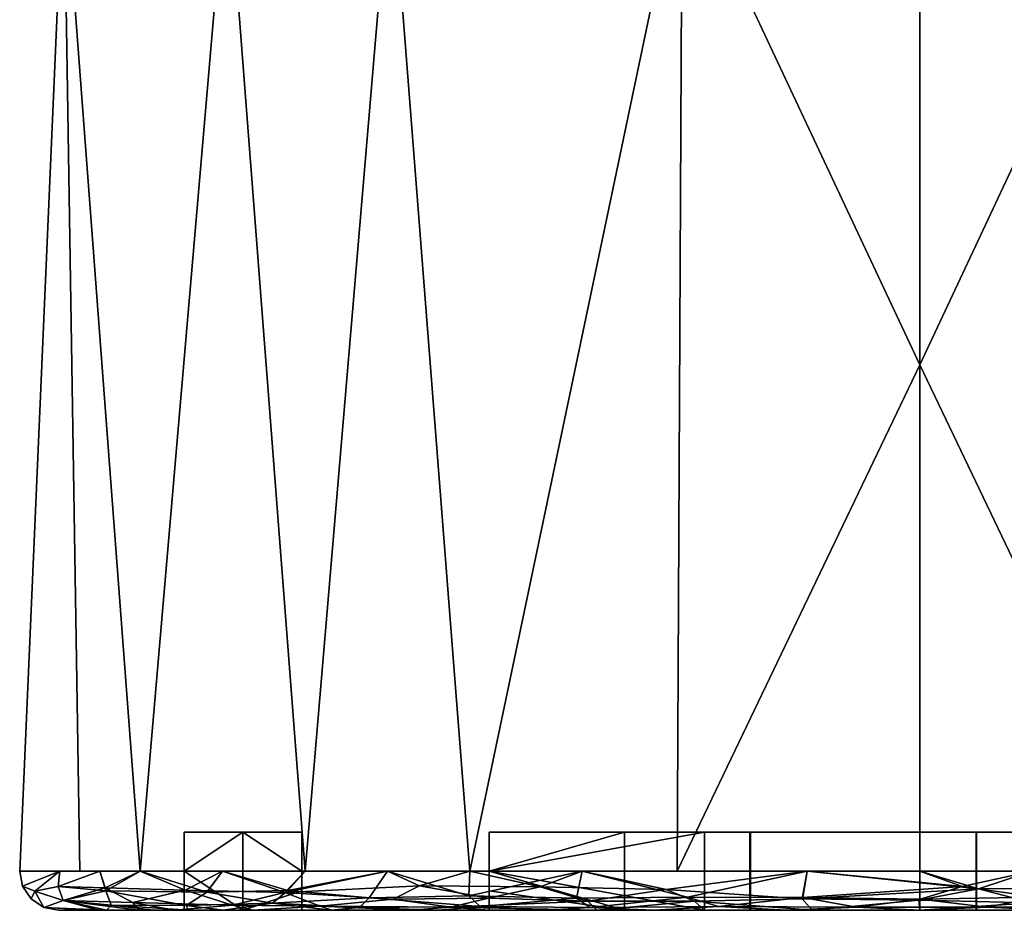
# Model space of a CAD drawing. Header units: millimetres. Extents: x -88 to 107, y -63 to 127.
# Tile 2 of 7: x -23 to 2, y -63 to -40. Entities that reach past the tile are written whole.
import ezdxf

# ---------------------------------------------------------------- set-up
doc = ezdxf.new("R2010")
doc.units = ezdxf.units.MM
doc.layers.add('P-SANR-FIXT', color=6, linetype='Continuous', lineweight=30)

msp = doc.modelspace()

# ---------------------------------------------------------------- meshes
at = {"layer": 'P-SANR-FIXT'}
mesh = msp.add_polyface(dxfattribs=at)
corners = [(0, -36.105, -23), (0, -42.578, -23), (0, -49.052, -23), (0, -55.526, -23), (0, -62, -23), (-11.5, -62, -19.919), (-19.919, -62, -11.5), (-23, -62), (-19.919, -62, 11.5), (-11.5, -62, 19.919), (0, -62, 23), (0, -55.526, 23), (0, -49.052, 23), (0, -42.578, 23), (0, -36.105, 23), (-13.519, -36.105, 18.607), (-21.874, -36.105, 7.107), (-21.874, -36.105, -7.107), (-13.519, -36.105, -18.607), (-6.071, -36.105, 21.027), (-6.071, -36.105, -21.027), (-6.197, -62, 21.339), (-6.197, -62, -21.339), (-17.697, -36.105, 12.857), (-15.709, -62, 15.709), (-21.459, -62, 5.75), (-17.697, -36.105, -12.857), (-15.709, -62, -15.709), (-21.459, -62, -5.75), (-21.874, -36.105)]
mesh.append_faces([[corners[k] for k in face] for face in [(19, 12, 13, 14), (22, 2, 3, 4)]], dxfattribs={"vtx0": -1})
mesh.append_faces([[corners[k] for k in face] for face in [(15, 9, 19), (25, 29, 7), (17, 28, 29), (18, 27, 26), (9, 15, 24), (27, 18, 5), (6, 26, 27)]], dxfattribs={"vtx0": -1, "vtx1": -1})
mesh.append_faces([[corners[k] for k in face] for face in [(12, 19, 21), (22, 20, 2)]], dxfattribs={"vtx0": -1, "vtx1": -1, "vtx2": -1})
mesh.append_faces([[corners[k] for k in face] for face in [(24, 15, 23), (6, 17, 26), (23, 8, 24), (17, 6, 28)]], dxfattribs={"vtx0": -1, "vtx2": -1})
mesh.append_faces([[corners[k] for k in face] for face in [(11, 12, 21, 10)]], dxfattribs={"vtx1": -1})
mesh.append_faces([[corners[k] for k in face] for face in [(9, 21, 19), (28, 7, 29), (25, 8, 16), (23, 16, 8), (22, 5, 20), (18, 20, 5), (16, 29, 25)]], dxfattribs={"vtx1": -1, "vtx2": -1})
mesh.append_faces([[corners[k] for k in face] for face in [(20, 0, 1, 2)]], dxfattribs={"vtx3": -1})
mesh = msp.add_polyface(dxfattribs=at)
corners = [(0, -62, -23), (0, -55.526, -23), (0, -49.052, -23), (0, -42.578, -23), (0, -36.105, -23), (13.519, -36.105, -18.607), (21.874, -36.105, -7.107), (21.874, -36.105, 7.107), (13.519, -36.105, 18.607), (0, -36.105, 23), (0, -42.578, 23), (0, -49.052, 23), (0, -55.526, 23), (0, -62, 23), (11.5, -62, 19.919), (19.919, -62, 11.5), (23, -62), (19.919, -62, -11.5), (11.5, -62, -19.919), (6.071, -36.105, -21.027), (6.071, -36.105, 21.027), (6.197, -62, -21.339), (6.197, -62, 21.339), (17.697, -36.105, -12.857), (15.709, -62, -15.709), (21.459, -62, -5.75), (17.697, -36.105, 12.857), (15.709, -62, 15.709), (21.459, -62, 5.75), (21.874, -36.105)]
mesh.append_faces([[corners[k] for k in face] for face in [(19, 2, 3, 4)]], dxfattribs={"vtx0": -1})
mesh.append_faces([[corners[k] for k in face] for face in [(7, 28, 29), (5, 18, 19), (18, 5, 24), (8, 27, 26), (25, 29, 16), (27, 8, 14), (15, 26, 27), (29, 25, 6)]], dxfattribs={"vtx0": -1, "vtx1": -1})
mesh.append_faces([[corners[k] for k in face] for face in [(2, 19, 21), (22, 20, 11)]], dxfattribs={"vtx0": -1, "vtx1": -1, "vtx2": -1})
mesh.append_faces([[corners[k] for k in face] for face in [(24, 5, 23), (15, 7, 26), (23, 17, 24), (7, 15, 28), (29, 28, 16)]], dxfattribs={"vtx0": -1, "vtx2": -1})
mesh.append_faces([[corners[k] for k in face] for face in [(1, 2, 21, 0)]], dxfattribs={"vtx1": -1})
mesh.append_faces([[corners[k] for k in face] for face in [(18, 21, 19), (25, 17, 6), (23, 6, 17), (22, 14, 20), (8, 20, 14)]], dxfattribs={"vtx1": -1, "vtx2": -1})
mesh.append_faces([[corners[k] for k in face] for face in [(12, 13, 22, 11)]], dxfattribs={"vtx2": -1})
mesh.append_faces([[corners[k] for k in face] for face in [(20, 9, 10, 11)]], dxfattribs={"vtx3": -1})
mesh = msp.add_polyface(dxfattribs=at)
corners = [(-15.794, -61), (-15.794, -61.5), (-15.794, -62), (-15.794, -62.5), (-15.794, -63), (-17.294, -63, 1.5), (-18.794, -63), (-18.794, -62.5), (-18.794, -62), (-18.794, -61.5), (-18.794, -61), (-17.294, -61, 1.5)]
mesh.append_faces([[corners[k] for k in face] for face in [(11, 8, 9, 10)]], dxfattribs={"vtx0": -1})
mesh.append_faces([[corners[k] for k in face] for face in [(5, 8, 11)]], dxfattribs={"vtx0": -1, "vtx1": -1, "vtx2": -1})
mesh.append_faces([[corners[k] for k in face] for face in [(5, 11, 2, 3)]], dxfattribs={"vtx0": -1, "vtx1": -1, "vtx3": -1})
mesh.append_faces([[corners[k] for k in face] for face in [(4, 5, 3)]], dxfattribs={"vtx1": -1})
mesh.append_faces([[corners[k] for k in face] for face in [(5, 6, 7, 8), (11, 0, 1, 2)]], dxfattribs={"vtx3": -1})
mesh = msp.add_polyface(dxfattribs=at)
corners = [(-15.794, -63), (-15.794, -62.5), (-15.794, -62), (-15.794, -61.5), (-15.794, -61), (-17.294, -61, -1.5), (-18.794, -61), (-18.794, -61.5), (-18.794, -62), (-18.794, -62.5), (-18.794, -63), (-17.294, -63, -1.5)]
mesh.append_faces([[corners[k] for k in face] for face in [(8, 11, 5)]], dxfattribs={"vtx0": -1, "vtx1": -1, "vtx2": -1})
mesh.append_faces([[corners[k] for k in face] for face in [(11, 1, 2, 5)]], dxfattribs={"vtx0": -1, "vtx2": -1, "vtx3": -1})
mesh.append_faces([[corners[k] for k in face] for face in [(3, 4, 5, 2), (11, 0, 1), (9, 10, 11, 8)]], dxfattribs={"vtx2": -1})
mesh.append_faces([[corners[k] for k in face] for face in [(5, 6, 7, 8)]], dxfattribs={"vtx3": -1})
mesh = msp.add_polyface(dxfattribs=at)
corners = [(-18.794, -61), (-17.294, -61, -1.5), (-15.794, -61), (-17.294, -61, 1.5)]
mesh.append_faces([[corners[k] for k in face] for face in [(0, 1, 2, 3)]])
mesh = msp.add_polyface(dxfattribs=at)
corners = [(-15.794, -63), (-15.794, -62.5), (-15.794, -62), (-15.794, -61.5), (-15.794, -61), (-17.294, -61, 1.5), (-18.794, -61), (-18.794, -61.5), (-18.794, -62), (-18.794, -62.5), (-18.794, -63), (-17.294, -63, 1.5)]
mesh.append_faces([[corners[k] for k in face] for face in [(1, 11, 0)]], dxfattribs={"vtx0": -1})
mesh.append_faces([[corners[k] for k in face] for face in [(5, 8, 11), (2, 5, 11, 1)]], dxfattribs={"vtx0": -1, "vtx1": -1, "vtx2": -1})
mesh.append_faces([[corners[k] for k in face] for face in [(7, 8, 5, 6)]], dxfattribs={"vtx1": -1})
mesh.append_faces([[corners[k] for k in face] for face in [(9, 10, 11, 8), (3, 4, 5, 2)]], dxfattribs={"vtx2": -1})
mesh = msp.add_polyface(dxfattribs=at)
corners = [(-15.794, -61), (-15.794, -61.5), (-15.794, -62), (-15.794, -62.5), (-15.794, -63), (-17.294, -63, -1.5), (-18.794, -63), (-18.794, -62.5), (-18.794, -62), (-18.794, -61.5), (-18.794, -61), (-17.294, -61, -1.5)]
mesh.append_faces([[corners[k] for k in face] for face in [(11, 5, 8)]], dxfattribs={"vtx0": -1, "vtx1": -1, "vtx2": -1})
mesh.append_faces([[corners[k] for k in face] for face in [(2, 3, 5, 11)]], dxfattribs={"vtx1": -1, "vtx2": -1, "vtx3": -1})
mesh.append_faces([[corners[k] for k in face] for face in [(3, 4, 5), (9, 10, 11, 8)]], dxfattribs={"vtx2": -1})
mesh.append_faces([[corners[k] for k in face] for face in [(11, 0, 1, 2), (5, 6, 7, 8)]], dxfattribs={"vtx3": -1})
mesh = msp.add_polyface(dxfattribs=at)
corners = [(-15.794, -61), (-17.294, -61, -1.5), (-18.794, -61), (-17.294, -61, 1.5)]
mesh.append_faces([[corners[k] for k in face] for face in [(0, 1, 2, 3)]])
mesh = msp.add_polyface(dxfattribs=at)
corners = [(11, -61), (11, -61.5), (11, -62), (11, -62.5), (11, -63), (5.5, -63, 9.526), (-5.5, -63, 9.526), (-11, -63), (-11, -62.5), (-11, -62), (-11, -61.5), (-11, -61), (-5.5, -61, 9.526), (5.5, -61, 9.526), (-7.544, -63, 5.986), (7.544, -63, 5.986), (-7.544, -61, 5.986), (7.544, -61, 5.986), (0, -63, 9.526), (0, -61, 9.526)]
mesh.append_faces([[corners[k] for k in face] for face in [(15, 2, 3, 4)]], dxfattribs={"vtx0": -1})
mesh.append_faces([[corners[k] for k in face] for face in [(2, 15, 17, 1), (14, 9, 16)]], dxfattribs={"vtx0": -1, "vtx1": -1, "vtx2": -1})
mesh.append_faces([[corners[k] for k in face] for face in [(8, 9, 14, 7)]], dxfattribs={"vtx1": -1})
mesh.append_faces([[corners[k] for k in face] for face in [(16, 12, 6, 14), (5, 18, 19, 13), (18, 6, 12, 19), (15, 5, 13, 17)]], dxfattribs={"vtx1": -1, "vtx3": -1})
mesh.append_faces([[corners[k] for k in face] for face in [(10, 11, 16, 9), (17, 0, 1)]], dxfattribs={"vtx2": -1})
mesh = msp.add_polyface(dxfattribs=at)
corners = [(11, -63), (11, -62.5), (11, -62), (11, -61.5), (11, -61), (5.5, -61, -9.526), (-5.5, -61, -9.526), (-11, -61), (-11, -61.5), (-11, -62), (-11, -62.5), (-11, -63), (-5.5, -63, -9.526), (5.5, -63, -9.526), (7.544, -63, -5.986), (-7.544, -63, -5.986), (7.544, -61, -5.986), (-7.544, -61, -5.986), (0, -63, -9.526), (0, -61, -9.526)]
mesh.append_faces([[corners[k] for k in face] for face in [(16, 2, 3, 4)]], dxfattribs={"vtx0": -1})
mesh.append_faces([[corners[k] for k in face] for face in [(16, 14, 2)]], dxfattribs={"vtx0": -1, "vtx1": -1, "vtx2": -1})
mesh.append_faces([[corners[k] for k in face] for face in [(5, 13, 14, 16), (17, 15, 12, 6), (13, 5, 19, 18), (18, 19, 6, 12)]], dxfattribs={"vtx0": -1, "vtx2": -1})
mesh.append_faces([[corners[k] for k in face] for face in [(11, 15, 10)]], dxfattribs={"vtx1": -1})
mesh.append_faces([[corners[k] for k in face] for face in [(9, 10, 15, 17)]], dxfattribs={"vtx1": -1, "vtx2": -1, "vtx3": -1})
mesh.append_faces([[corners[k] for k in face] for face in [(14, 0, 1, 2), (17, 7, 8, 9)]], dxfattribs={"vtx3": -1})
mesh = msp.add_polyface(dxfattribs=at)
corners = [(-11, -61), (-5.5, -61, -9.526), (5.5, -61, -9.526), (11, -61), (5.5, -61, 9.526), (-5.5, -61, 9.526)]
mesh.append_faces([[corners[k] for k in face] for face in [(4, 5, 0, 3)]], dxfattribs={"vtx2": -1})
mesh.append_faces([[corners[k] for k in face] for face in [(0, 1, 2, 3)]], dxfattribs={"vtx3": -1})
mesh = msp.add_polyface(dxfattribs=at)
corners = [(11, -63), (11, -62.5), (11, -62), (11, -61.5), (11, -61), (5.5, -61, 9.526), (-5.5, -61, 9.526), (-11, -61), (-11, -61.5), (-11, -62), (-11, -62.5), (-11, -63), (-5.5, -63, 9.526), (5.5, -63, 9.526)]
mesh.append_faces([[corners[k] for k in face] for face in [(9, 12, 6)]], dxfattribs={"vtx0": -1, "vtx1": -1, "vtx2": -1})
mesh.append_faces([[corners[k] for k in face] for face in [(6, 12, 13, 5)]], dxfattribs={"vtx0": -1, "vtx2": -1})
mesh.append_faces([[corners[k] for k in face] for face in [(8, 9, 6, 7)]], dxfattribs={"vtx1": -1})
mesh.append_faces([[corners[k] for k in face] for face in [(2, 3, 5, 13)]], dxfattribs={"vtx1": -1, "vtx2": -1, "vtx3": -1})
mesh.append_faces([[corners[k] for k in face] for face in [(10, 11, 12, 9), (3, 4, 5)]], dxfattribs={"vtx2": -1})
mesh.append_faces([[corners[k] for k in face] for face in [(13, 0, 1, 2)]], dxfattribs={"vtx3": -1})
mesh = msp.add_polyface(dxfattribs=at)
corners = [(11, -61), (5.5, -61, -9.526), (-5.5, -61, -9.526), (-11, -61), (-5.5, -61, 9.526), (5.5, -61, 9.526), (1.451, -61, -4.552), (-4.328, -61, -4.552), (-4.578, -61, -4.802), (-4.328, -61, -5.052), (1.451, -61, -5.052), (1.701, -61, -4.802), (4.339, -61, -5.753), (4.339, -61, 5.753), (3.906, -61, 6.186), (3.474, -61, 5.753), (3.474, -61, -5.753), (3.906, -61, -6.186), (1.438, -61, 1.432), (1.688, -61, 1.682), (1.438, -61, 1.932), (-4.341, -61, 1.932), (-4.591, -61, 1.682), (-4.341, -61, 1.432), (1.438, -61, -1.432), (-4.341, -61, -1.432), (-4.591, -61, -1.682), (-4.341, -61, -1.932), (1.438, -61, -1.932), (1.688, -61, -1.682), (1.451, -61, 4.552), (1.701, -61, 4.802), (1.451, -61, 5.052), (-4.328, -61, 5.052), (-4.578, -61, 4.802), (-4.328, -61, 4.552)]
mesh.append_faces([[corners[k] for k in face] for face in [(10, 2, 9)]], dxfattribs={"vtx0": -1, "vtx1": -1})
mesh.append_faces([[corners[k] for k in face] for face in [(26, 8, 3), (22, 26, 3), (16, 29, 19)]], dxfattribs={"vtx0": -1, "vtx1": -1, "vtx2": -1})
mesh.append_faces([[corners[k] for k in face] for face in [(34, 22, 3, 4), (10, 17, 1, 2)]], dxfattribs={"vtx0": -1, "vtx1": -1, "vtx3": -1})
mesh.append_faces([[corners[k] for k in face] for face in [(8, 26, 27, 7), (7, 27, 28, 6), (23, 25, 26, 22), (6, 28, 29), (1, 17, 12, 0), (0, 12, 13, 5), (5, 13, 14), (15, 31, 32)]], dxfattribs={"vtx0": -1, "vtx2": -1})
mesh.append_faces([[corners[k] for k in face] for face in [(33, 34, 4)]], dxfattribs={"vtx1": -1, "vtx2": -1})
mesh.append_faces([[corners[k] for k in face] for face in [(11, 6, 29, 16), (15, 16, 19, 31), (14, 15, 32, 5)]], dxfattribs={"vtx1": -1, "vtx2": -1, "vtx3": -1})
mesh.append_faces([[corners[k] for k in face] for face in [(2, 3, 8, 9), (29, 24, 18, 19), (24, 25, 23, 18), (21, 22, 34, 35), (20, 21, 35, 30), (32, 33, 4, 5), (10, 11, 16, 17), (19, 20, 30, 31)]], dxfattribs={"vtx1": -1, "vtx3": -1})
mesh = msp.add_polyface(dxfattribs=at)
corners = [(11, -61), (11, -61.5), (11, -62), (11, -62.5), (11, -63), (5.5, -63, -9.526), (-5.5, -63, -9.526), (-11, -63), (-11, -62.5), (-11, -62), (-11, -61.5), (-11, -61), (-5.5, -61, -9.526), (5.5, -61, -9.526)]
mesh.append_faces([[corners[k] for k in face] for face in [(13, 2, 5), (12, 6, 9)]], dxfattribs={"vtx0": -1, "vtx1": -1, "vtx2": -1})
mesh.append_faces([[corners[k] for k in face] for face in [(12, 13, 5, 6)]], dxfattribs={"vtx1": -1, "vtx3": -1})
mesh.append_faces([[corners[k] for k in face] for face in [(3, 4, 5, 2), (10, 11, 12, 9)]], dxfattribs={"vtx2": -1})
mesh.append_faces([[corners[k] for k in face] for face in [(13, 0, 1, 2), (6, 7, 8, 9)]], dxfattribs={"vtx3": -1})
mesh = msp.add_polyface(dxfattribs=at)
corners = [(-4.341, -61, -1.432), (1.438, -61, -1.432), (1.688, -61, -1.682), (1.438, -61, -1.932), (-4.341, -61, -1.932), (-4.591, -61, -1.682)]
mesh.append_faces([[corners[k] for k in face] for face in [(4, 5, 0, 1), (1, 2, 3, 4)]], dxfattribs={"vtx3": -1})
mesh = msp.add_polyface(dxfattribs=at)
corners = [(1.438, -61, 1.932), (1.688, -61, 1.682), (1.438, -61, 1.432), (-4.341, -61, 1.432), (-4.591, -61, 1.682), (-4.341, -61, 1.932)]
mesh.append_faces([[corners[k] for k in face] for face in [(3, 4, 5, 0), (0, 1, 2, 3)]], dxfattribs={"vtx3": -1})
mesh = msp.add_polyface(dxfattribs=at)
corners = [(-4.328, -61, -4.552), (1.451, -61, -4.552), (1.701, -61, -4.802), (1.451, -61, -5.052), (-4.328, -61, -5.052), (-4.578, -61, -4.802)]
mesh.append_faces([[corners[k] for k in face] for face in [(4, 5, 0, 1), (1, 2, 3, 4)]], dxfattribs={"vtx3": -1})
mesh = msp.add_polyface(dxfattribs=at)
corners = [(1.451, -61, 5.052), (1.701, -61, 4.802), (1.451, -61, 4.552), (-4.328, -61, 4.552), (-4.578, -61, 4.802), (-4.328, -61, 5.052)]
mesh.append_faces([[corners[k] for k in face] for face in [(3, 4, 5, 0), (0, 1, 2, 3)]], dxfattribs={"vtx3": -1})
mesh = msp.add_polyface(dxfattribs=at)
corners = [(-4.341, -63, 1.932), (-4.341, -61, 1.932), (1.438, -61, 1.932), (1.438, -63, 1.932)]
mesh.append_faces([[corners[k] for k in face] for face in [(0, 1, 2, 3)]])
mesh = msp.add_polyface(dxfattribs=at)
corners = [(1.438, -63, 1.432), (1.438, -61, 1.432), (-4.341, -61, 1.432), (-4.341, -63, 1.432)]
mesh.append_faces([[corners[k] for k in face] for face in [(0, 1, 2, 3)]])
mesh = msp.add_polyface(dxfattribs=at)
corners = [(1.438, -63, -1.932), (1.438, -61, -1.932), (-4.341, -61, -1.932), (-4.341, -63, -1.932)]
mesh.append_faces([[corners[k] for k in face] for face in [(0, 1, 2, 3)]])
mesh = msp.add_polyface(dxfattribs=at)
corners = [(-4.341, -63, -1.432), (-4.341, -61, -1.432), (1.438, -61, -1.432), (1.438, -63, -1.432)]
mesh.append_faces([[corners[k] for k in face] for face in [(0, 1, 2, 3)]])
mesh = msp.add_polyface(dxfattribs=at)
corners = [(1.438, -63, -1.432), (1.438, -61, -1.432), (-4.341, -61, -1.432), (-4.341, -63, -1.432)]
mesh.append_faces([[corners[k] for k in face] for face in [(0, 1, 2, 3)]])
mesh = msp.add_polyface(dxfattribs=at)
corners = [(-4.341, -63, -1.932), (-4.341, -61, -1.932), (1.438, -61, -1.932), (1.438, -63, -1.932)]
mesh.append_faces([[corners[k] for k in face] for face in [(0, 1, 2, 3)]])
mesh = msp.add_polyface(dxfattribs=at)
corners = [(1.438, -63, 1.932), (1.438, -61, 1.932), (-4.341, -61, 1.932), (-4.341, -63, 1.932)]
mesh.append_faces([[corners[k] for k in face] for face in [(0, 1, 2, 3)]])
mesh = msp.add_polyface(dxfattribs=at)
corners = [(-4.341, -63, 1.432), (-4.341, -61, 1.432), (1.438, -61, 1.432), (1.438, -63, 1.432)]
mesh.append_faces([[corners[k] for k in face] for face in [(0, 1, 2, 3)]])
mesh = msp.add_polyface(dxfattribs=at)
corners = [(1.451, -63, -5.052), (1.451, -61, -5.052), (-4.328, -61, -5.052), (-4.328, -63, -5.052)]
mesh.append_faces([[corners[k] for k in face] for face in [(0, 1, 2, 3)]])
mesh = msp.add_polyface(dxfattribs=at)
corners = [(-4.328, -63, -4.552), (-4.328, -61, -4.552), (1.451, -61, -4.552), (1.451, -63, -4.552)]
mesh.append_faces([[corners[k] for k in face] for face in [(0, 1, 2, 3)]])
mesh = msp.add_polyface(dxfattribs=at)
corners = [(-4.328, -63, 5.052), (-4.328, -61, 5.052), (1.451, -61, 5.052), (1.451, -63, 5.052)]
mesh.append_faces([[corners[k] for k in face] for face in [(0, 1, 2, 3)]])
mesh = msp.add_polyface(dxfattribs=at)
corners = [(1.451, -63, 4.552), (1.451, -61, 4.552), (-4.328, -61, 4.552), (-4.328, -63, 4.552)]
mesh.append_faces([[corners[k] for k in face] for face in [(0, 1, 2, 3)]])
mesh = msp.add_polyface(dxfattribs=at)
corners = [(-4.328, -63, -5.052), (-4.328, -61, -5.052), (1.451, -61, -5.052), (1.451, -63, -5.052)]
mesh.append_faces([[corners[k] for k in face] for face in [(0, 1, 2, 3)]])
mesh = msp.add_polyface(dxfattribs=at)
corners = [(1.451, -63, -4.552), (1.451, -61, -4.552), (-4.328, -61, -4.552), (-4.328, -63, -4.552)]
mesh.append_faces([[corners[k] for k in face] for face in [(0, 1, 2, 3)]])
mesh = msp.add_polyface(dxfattribs=at)
corners = [(1.451, -63, 5.052), (1.451, -61, 5.052), (-4.328, -61, 5.052), (-4.328, -63, 5.052)]
mesh.append_faces([[corners[k] for k in face] for face in [(0, 1, 2, 3)]])
mesh = msp.add_polyface(dxfattribs=at)
corners = [(-4.328, -63, 4.552), (-4.328, -61, 4.552), (1.451, -61, 4.552), (1.451, -63, 4.552)]
mesh.append_faces([[corners[k] for k in face] for face in [(0, 1, 2, 3)]])
mesh = msp.add_polyface(dxfattribs=at)
corners = [(23, -62), (22.924, -62.383), (22.707, -62.707), (22.383, -62.924), (22, -63), (19.053, -63, -11), (11, -63, -19.053), (0, -63, -22), (-11, -63, -19.053), (-19.053, -63, -11), (-22, -63), (-22.383, -62.924), (-22.707, -62.707), (-22.924, -62.383), (-23, -62), (-19.919, -62, -11.5), (-11.5, -62, -19.919), (0, -62, -23), (11.5, -62, -19.919), (19.919, -62, -11.5), (-19.953, -63, -7.639), (19.953, -63, -7.639), (-20.953, -62, -7.639), (20.953, -62, -7.639), (-21.887, -62.747, -5.884), (21.887, -62.747, -5.884), (-21.977, -62, -3.82), (21.977, -62, -3.82), (-20.107, -62.801, -10.315), (-15.026, -63, -15.026), (20.107, -62.801, -10.315), (15.026, -63, -15.026), (-22.612, -62.512, -3.349), (22.612, -62.512, -3.349), (-15.709, -62, -15.709), (15.709, -62, -15.709), (-13.452, -62.719, -18.279), (-5.75, -62, -21.459), (13.452, -62.719, -18.279), (5.75, -62, -21.459), (-3.002, -62.707, -22.508), (7.959, -62.738, -21.232), (-17.558, -62.866, -14.071), (17.558, -62.866, -14.071), (-8.484, -62.765, -20.994), (-5.5, -63, -20.526), (-20.819, -62.425, -9.551), (-18.768, -62.481, -13.081), (-16.226, -62.541, -16.076), (20.819, -62.425, -9.551), (18.768, -62.481, -13.081), (16.226, -62.541, -16.076), (5.5, -63, -20.526), (2.871, -62.809, -22.404), (-13.605, -62, -17.814), (-12.782, -62.373, -19.034), (-9.699, -62.397, -20.764), (-6.478, -62.465, -21.949), (13.605, -62, -17.814), (12.782, -62.373, -19.034), (9.704, -62.396, -20.762), (6.776, -62.412, -21.886), (2.875, -62, -22.23), (1.505, -62.451, -22.843), (-22.015, -62.389, -6.38), (22.015, -62.389, -6.38), (10.807, -62.725, -19.949), (-8.625, -62, -20.689), (8.625, -62, -20.689), (-5.754, -62.768, -21.898), (-0.021, -62.739, -22.674), (-11.018, -62.689, -19.876), (-11.987, -62.919, -18.917), (-13.013, -63, -17.039), (-20.977, -63, -3.82), (20.977, -63, -3.82), (13.013, -63, -17.039), (-2.875, -62, -22.23), (-17.039, -63, -13.013), (-15.324, -62.895, -16.4), (17.039, -63, -13.013), (-8.25, -63, -19.789), (-2.75, -63, -21.263), (-17.814, -62, -13.605), (17.814, -62, -13.605), (15.545, -62.83, -16.346), (8.25, -63, -19.789), (2.75, -63, -21.263)]
mesh.append_faces([[corners[k] for k in face] for face in [(75, 3, 4)]], dxfattribs={"vtx0": -1})
mesh.append_faces([[corners[k] for k in face] for face in [(20, 28, 9), (3, 33, 2), (23, 49, 19), (27, 65, 23), (29, 79, 73), (9, 42, 78), (81, 69, 45), (8, 72, 81), (84, 51, 35), (76, 85, 31)]], dxfattribs={"vtx0": -1, "vtx1": -1})
mesh.append_faces([[corners[k] for k in face] for face in [(24, 32, 64), (42, 9, 28), (38, 6, 66), (30, 25, 21), (24, 64, 46), (56, 44, 71), (42, 47, 48), (24, 74, 11), (47, 42, 28), (30, 43, 50), (50, 19, 49), (33, 65, 27), (49, 25, 30), (65, 33, 25), (3, 75, 25), (69, 44, 57), (28, 20, 24), (30, 5, 43), (24, 11, 32), (33, 3, 25), (13, 26, 32), (27, 1, 33), (79, 72, 73), (79, 78, 42), (70, 82, 40), (44, 56, 57), (59, 60, 18), (38, 66, 59), (71, 72, 36), (66, 86, 41), (46, 47, 28), (51, 85, 38), (43, 51, 50), (56, 71, 55), (47, 46, 15), (44, 81, 72), (24, 46, 28), (48, 36, 79), (48, 47, 83), (55, 16, 56), (49, 23, 65), (50, 49, 30), (43, 85, 51), (51, 84, 50), (43, 31, 85), (70, 40, 63), (48, 54, 55), (48, 55, 36), (67, 57, 56), (69, 57, 40), (59, 51, 38), (51, 59, 58), (60, 66, 41), (61, 60, 41), (61, 68, 60), (41, 53, 61), (63, 61, 53), (61, 63, 62), (70, 63, 53), (26, 64, 32), (46, 64, 22), (49, 65, 25), (59, 66, 60), (85, 76, 38), (82, 69, 40), (70, 53, 7), (57, 77, 40), (69, 81, 44), (55, 71, 36), (44, 72, 71), (77, 63, 40), (48, 79, 42), (79, 36, 72), (41, 52, 53)]], dxfattribs={"vtx0": -1, "vtx1": -1, "vtx2": -1})
mesh.append_faces([[corners[k] for k in face] for face in [(33, 1, 2), (48, 34, 54), (63, 77, 17), (46, 22, 15), (64, 26, 22), (32, 11, 12), (38, 76, 6), (43, 5, 80), (48, 83, 34), (59, 18, 58), (55, 54, 16), (56, 16, 67), (72, 8, 73), (24, 20, 74), (47, 15, 83)]], dxfattribs={"vtx0": -1, "vtx2": -1})
mesh.append_faces([[corners[k] for k in face] for face in [(57, 67, 37, 77), (61, 62, 39, 68)]], dxfattribs={"vtx0": -1, "vtx3": -1})
mesh.append_faces([[corners[k] for k in face] for face in [(10, 11, 74)]], dxfattribs={"vtx1": -1})
mesh.append_faces([[corners[k] for k in face] for face in [(21, 5, 30), (12, 13, 32), (6, 86, 66), (58, 35, 51), (17, 62, 63), (86, 52, 41), (29, 78, 79), (82, 45, 69), (7, 82, 70), (87, 7, 53, 52), (68, 18, 60), (75, 21, 25), (80, 31, 43), (84, 19, 50)]], dxfattribs={"vtx1": -1, "vtx2": -1})
mesh.append_faces([[corners[k] for k in face] for face in [(27, 0, 1), (13, 14, 26)]], dxfattribs={"vtx2": -1})
mesh = msp.add_polyface(dxfattribs=at)
corners = [(22, -63), (22.383, -62.924), (22.707, -62.707), (22.924, -62.383), (23, -62), (19.919, -62, 11.5), (11.5, -62, 19.919), (0, -62, 23), (-11.5, -62, 19.919), (-19.919, -62, 11.5), (-23, -62), (-22.924, -62.383), (-22.707, -62.707), (-22.383, -62.924), (-22, -63), (-17.798, -63, 12.931), (-6.798, -63, 20.923), (6.798, -63, 20.923), (17.798, -63, 12.931), (19.568, -63, 7.484), (-19.568, -63, 7.484), (20.953, -62, 7.639), (-20.953, -62, 7.639), (21.887, -62.747, 5.884), (-21.887, -62.747, 5.884), (21.977, -62, 3.82), (-21.977, -62, 3.82), (22.612, -62.512, 3.349), (-22.612, -62.512, 3.349), (20.801, -62.498, 9.498), (15.709, -62, 15.709), (12.298, -63, 16.927), (18.217, -62.538, 13.781), (14.072, -62.677, 17.857), (-20.801, -62.498, 9.498), (-15.709, -62, 15.709), (-12.298, -63, 16.927), (-18.217, -62.538, 13.781), (-14.072, -62.677, 17.857), (8.768, -62.685, 20.969), (0, -63, 20.923), (-8.768, -62.685, 20.969), (5.75, -62, 21.459), (3.002, -62.666, 22.547), (-2.988, -62.668, 22.547), (-5.75, -62, 21.459), (20.661, -62.866, 8.909), (-20.661, -62.866, 8.909), (18.683, -63, 10.208), (18.746, -62.881, 12.395), (15.048, -63, 14.929), (16.542, -62.817, 15.365), (14.316, -62.929, 17.19), (11.237, -62.9, 19.419), (9.548, -63, 18.925), (8.418, -62.931, 20.72), (5.037, -62.908, 21.846), (3.399, -63, 20.923), (1.723, -62.919, 22.328), (-1.612, -62.917, 22.342), (-5.139, -62.904, 21.83), (-3.399, -63, 20.923), (0.009, -62.716, 22.698), (1.081, -62.388, 22.896), (2.875, -62, 22.23), (-18.683, -63, 10.208), (-18.746, -62.881, 12.395), (-15.048, -63, 14.929), (-16.542, -62.817, 15.365), (-14.316, -62.929, 17.19), (-11.237, -62.9, 19.419), (-9.548, -63, 18.925), (-8.418, -62.931, 20.72), (22.015, -62.389, 6.38), (-22.015, -62.389, 6.38), (16.147, -62.496, 16.194), (13.605, -62, 17.814), (-16.147, -62.496, 16.194), (-13.605, -62, 17.814), (-5.934, -62.661, 21.963), (5.938, -62.672, 21.951), (11.525, -62.631, 19.644), (-11.525, -62.631, 19.644), (20.784, -63, 3.742), (-20.784, -63, 3.742), (17.814, -62, 13.605), (-17.814, -62, 13.605), (8.625, -62, 20.689), (-8.625, -62, 20.689), (-2.875, -62, 22.23)]
mesh.append_faces([[corners[k] for k in face] for face in [(84, 13, 14)]], dxfattribs={"vtx0": -1})
mesh.append_faces([[corners[k] for k in face] for face in [(30, 75, 85), (13, 28, 12), (22, 34, 9), (42, 80, 87), (89, 63, 7), (48, 49, 18), (18, 51, 50), (54, 55, 17), (57, 58, 40), (61, 60, 16), (64, 43, 42), (67, 68, 15), (26, 74, 22), (35, 77, 78), (78, 82, 8), (20, 47, 84), (86, 77, 35)]], dxfattribs={"vtx0": -1, "vtx1": -1})
mesh.append_faces([[corners[k] for k in face] for face in [(24, 84, 47), (34, 22, 74), (23, 1, 27), (23, 73, 29), (83, 1, 23), (3, 25, 27), (32, 29, 5), (74, 28, 24), (55, 53, 39), (38, 78, 77), (13, 24, 28), (75, 33, 51), (68, 77, 37), (28, 74, 26), (23, 27, 73), (47, 34, 24), (77, 86, 37), (23, 29, 46), (52, 53, 31), (51, 18, 49), (43, 56, 80), (51, 49, 32), (26, 11, 28), (46, 29, 49), (75, 76, 33), (13, 84, 24), (47, 65, 66), (66, 68, 37), (34, 37, 9), (38, 69, 70), (38, 77, 68), (70, 71, 72), (78, 38, 82), (43, 62, 58), (59, 40, 58), (56, 17, 55), (41, 72, 79), (63, 44, 62), (43, 64, 63), (58, 57, 56), (58, 62, 59), (32, 49, 29), (46, 49, 48), (34, 47, 66), (32, 75, 51), (52, 51, 33), (51, 52, 50), (33, 81, 53), (33, 53, 52), (53, 55, 54), (80, 56, 55), (80, 55, 39), (59, 62, 44), (58, 56, 43), (60, 59, 44), (60, 61, 59), (79, 60, 44), (60, 79, 72), (63, 62, 43), (66, 37, 34), (15, 68, 66), (69, 68, 67), (70, 69, 36), (68, 69, 38), (70, 41, 82), (60, 72, 16), (70, 72, 41), (25, 73, 27), (29, 73, 21), (34, 74, 24), (75, 32, 85), (39, 53, 81), (82, 38, 70), (87, 80, 39), (79, 44, 89), (81, 87, 39), (42, 43, 80), (76, 81, 33), (79, 88, 41), (46, 83, 23), (88, 82, 41), (63, 89, 44)]], dxfattribs={"vtx0": -1, "vtx1": -1, "vtx2": -1})
mesh.append_faces([[corners[k] for k in face] for face in [(73, 25, 21), (27, 1, 2), (32, 5, 85), (28, 11, 12), (29, 21, 5), (75, 30, 76), (82, 88, 8), (52, 31, 50), (47, 20, 65), (69, 67, 36), (70, 36, 71), (81, 76, 6), (81, 6, 87)]], dxfattribs={"vtx0": -1, "vtx2": -1})
mesh.append_faces([[corners[k] for k in face] for face in [(79, 89, 45, 88)]], dxfattribs={"vtx0": -1, "vtx3": -1})
mesh.append_faces([[corners[k] for k in face] for face in [(19, 83, 46), (2, 3, 27), (65, 15, 66), (48, 19, 46), (54, 31, 53), (57, 17, 56), (61, 40, 59), (64, 7, 63), (71, 16, 72), (86, 9, 37)]], dxfattribs={"vtx1": -1, "vtx2": -1})
mesh.append_faces([[corners[k] for k in face] for face in [(3, 4, 25), (26, 10, 11), (83, 0, 1)]], dxfattribs={"vtx2": -1})
mesh = msp.add_polyface(dxfattribs=at)
corners = [(-22, -63), (-19.053, -63, -11), (-11, -63, -19.053), (0, -63, -22), (11, -63, -19.053), (19.053, -63, -11), (22, -63), (17.798, -63, 12.931), (6.798, -63, 20.923), (-6.798, -63, 20.923), (-17.798, -63, 12.931), (11, -63), (5.5, -63, -9.526), (-5.5, -63, -9.526), (-11, -63), (-5.5, -63, 9.526), (5.5, -63, 9.526), (-15.794, -63), (-17.294, -63, -1.5), (-18.794, -63), (-17.294, -63, 1.5)]
mesh.append_faces([[corners[k] for k in face] for face in [(19, 0, 18), (12, 5, 11), (11, 7, 16)]], dxfattribs={"vtx0": -1, "vtx1": -1})
mesh.append_faces([[corners[k] for k in face] for face in [(20, 15, 10, 0)]], dxfattribs={"vtx0": -1, "vtx1": -1, "vtx3": -1})
mesh.append_faces([[corners[k] for k in face] for face in [(18, 13, 14, 17), (0, 19, 20), (13, 1, 2), (3, 12, 13, 2)]], dxfattribs={"vtx0": -1, "vtx2": -1})
mesh.append_faces([[corners[k] for k in face] for face in [(18, 0, 1, 13)]], dxfattribs={"vtx0": -1, "vtx2": -1, "vtx3": -1})
mesh.append_faces([[corners[k] for k in face] for face in [(4, 5, 12, 3), (8, 9, 16, 7), (6, 7, 11, 5)]], dxfattribs={"vtx1": -1, "vtx2": -1})
mesh.append_faces([[corners[k] for k in face] for face in [(14, 15, 20, 17), (9, 10, 15, 16)]], dxfattribs={"vtx1": -1, "vtx3": -1})
mesh = msp.add_polyface(dxfattribs=at)
corners = [(-18.794, -63), (-17.294, -63, -1.5), (-15.794, -63), (-17.294, -63, 1.5)]
mesh.append_faces([[corners[k] for k in face] for face in [(0, 1, 2, 3)]])
mesh = msp.add_polyface(dxfattribs=at)
corners = [(-11, -63), (-5.5, -63, -9.526), (5.5, -63, -9.526), (11, -63), (5.5, -63, 9.526), (-5.5, -63, 9.526), (-4.328, -63, -4.552), (1.451, -63, -4.552), (1.701, -63, -4.802), (1.451, -63, -5.052), (-4.328, -63, -5.052), (-4.578, -63, -4.802), (4.339, -63, 5.753), (4.339, -63, -5.753), (3.906, -63, -6.186), (3.474, -63, -5.753), (3.474, -63, 5.753), (3.906, -63, 6.186), (1.438, -63, 1.932), (1.688, -63, 1.682), (1.438, -63, 1.432), (-4.341, -63, 1.432), (-4.591, -63, 1.682), (-4.341, -63, 1.932), (-4.341, -63, -1.432), (1.438, -63, -1.432), (1.688, -63, -1.682), (1.438, -63, -1.932), (-4.341, -63, -1.932), (-4.591, -63, -1.682), (1.451, -63, 5.052), (1.701, -63, 4.802), (1.451, -63, 4.552), (-4.328, -63, 4.552), (-4.578, -63, 4.802), (-4.328, -63, 5.052)]
mesh.append_faces([[corners[k] for k in face] for face in [(14, 2, 13)]], dxfattribs={"vtx0": -1, "vtx1": -1})
mesh.append_faces([[corners[k] for k in face] for face in [(0, 11, 29), (22, 0, 29, 21), (14, 9, 2), (16, 31, 19, 15), (19, 26, 15)]], dxfattribs={"vtx0": -1, "vtx1": -1, "vtx2": -1})
mesh.append_faces([[corners[k] for k in face] for face in [(34, 0, 22, 23)]], dxfattribs={"vtx0": -1, "vtx1": -1, "vtx3": -1})
mesh.append_faces([[corners[k] for k in face] for face in [(11, 0, 1, 10), (20, 25, 26, 19), (21, 24, 25, 20), (33, 23, 18, 32), (5, 35, 30, 4), (15, 8, 9, 14), (3, 12, 13, 2), (32, 18, 19, 31), (4, 17, 12, 3)]], dxfattribs={"vtx0": -1, "vtx2": -1})
mesh.append_faces([[corners[k] for k in face] for face in [(26, 7, 8, 15), (30, 16, 17, 4)]], dxfattribs={"vtx0": -1, "vtx2": -1, "vtx3": -1})
mesh.append_faces([[corners[k] for k in face] for face in [(29, 24, 21), (33, 34, 23), (26, 27, 7), (30, 31, 16)]], dxfattribs={"vtx1": -1, "vtx2": -1})
mesh.append_faces([[corners[k] for k in face] for face in [(28, 29, 11, 6), (27, 28, 6, 7), (9, 10, 1, 2), (34, 35, 5, 0)]], dxfattribs={"vtx1": -1, "vtx3": -1})
mesh = msp.add_polyface(dxfattribs=at)
corners = [(1.438, -63, -1.432), (-4.341, -63, -1.432), (-4.591, -63, -1.682), (-4.341, -63, -1.932), (1.438, -63, -1.932), (1.688, -63, -1.682)]
mesh.append_faces([[corners[k] for k in face] for face in [(1, 2, 3, 0), (4, 5, 0, 3)]], dxfattribs={"vtx2": -1})
mesh = msp.add_polyface(dxfattribs=at)
corners = [(1.438, -63, 1.432), (1.688, -63, 1.682), (1.438, -63, 1.932), (-4.341, -63, 1.932), (-4.591, -63, 1.682), (-4.341, -63, 1.432)]
mesh.append_faces([[corners[k] for k in face] for face in [(3, 4, 5, 2), (0, 1, 2, 5)]], dxfattribs={"vtx2": -1})
mesh = msp.add_polyface(dxfattribs=at)
corners = [(1.451, -63, -4.552), (-4.328, -63, -4.552), (-4.578, -63, -4.802), (-4.328, -63, -5.052), (1.451, -63, -5.052), (1.701, -63, -4.802)]
mesh.append_faces([[corners[k] for k in face] for face in [(1, 2, 3, 4), (4, 5, 0, 1)]], dxfattribs={"vtx3": -1})
mesh = msp.add_polyface(dxfattribs=at)
corners = [(1.451, -63, 4.552), (1.701, -63, 4.802), (1.451, -63, 5.052), (-4.328, -63, 5.052), (-4.578, -63, 4.802), (-4.328, -63, 4.552)]
mesh.append_faces([[corners[k] for k in face] for face in [(3, 4, 5, 2), (0, 1, 2, 5)]], dxfattribs={"vtx2": -1})

doc.saveas('drawing.dxf')
